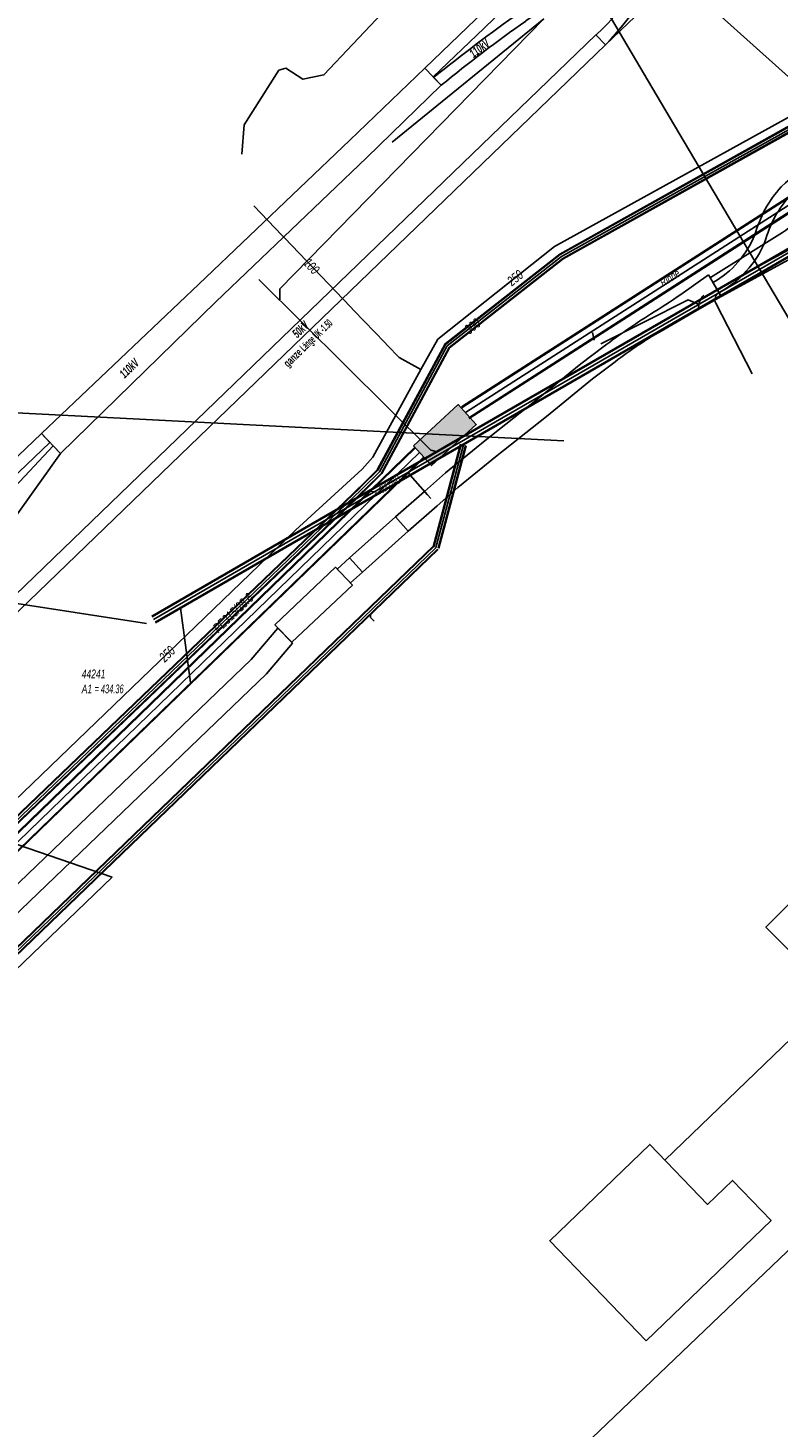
# Model space of a CAD drawing. Header units: metres. Extents: x 2695563 to 2696938, y 1260544 to 1262032.
# Tile 203 of 256: x 2696272 to 2696315, y 1261499 to 1261580. Entities that reach past the tile are written whole.
import ezdxf

# ---------------------------------------------------------------- set-up
doc = ezdxf.new("R2010")
doc.units = ezdxf.units.M
doc.linetypes.add('AUSGEZOGEN', pattern=[0])
for name, color, linetype in [('AW_LK_ Haltung Text', 7, 'AUSGEZOGEN'), ('AW_LK_Haltung', 24, 'AUSGEZOGEN'), ('AW_LK_Normschacht Text', 24, 'AUSGEZOGEN'), ('EW_Hoehenpunkt_Text', 7, 'AUSGEZOGEN'), ('EW_LK_Bauwerk_FL_Linie_Punkt', 1, 'AUSGEZOGEN'), ('EW_LK_Trasseabs', 1, 'AUSGEZOGEN'), ('EW_LK_Trasseabs_Text', 1, 'AUSGEZOGEN'), ('EW_LK_Trasserand', 1, 'AUSGEZOGEN'), ('FM_LK_SW_BAUWERK', 94, 'AUSGEZOGEN'), ('FM_LK_SW_TRASSEKANTE', 94, 'AUSGEZOGEN'), ('GA_LK_Leitung', 32, 'AUSGEZOGEN'), ('GA_LK_Leitung_Text', 32, 'AUSGEZOGEN'), ('TV_LK_LEITUNG', 92, 'AUSGEZOGEN'), ('WA_LK_Leitung', 171, 'AUSGEZOGEN'), ('WA_LK_Leitung_Text', 171, 'AUSGEZOGEN')]:
    doc.layers.add(name, color=color, linetype=linetype)
doc.styles.add('ARIAL', font='arial.ttf')
doc.styles.add('ARIALNARROW', font='ARIALN.TTF')
pattern_1 = [(0, (2703955, 1269100), (4050, 4050), [4050, -4050]), (90, (2703955, 1269100), (-4050, 4050), [4050, -4050])]
pattern_2 = [(0, (2708005, 1273150), (6075, 6075), [6075, -6075]), (90, (2708005, 1273150), (-6075, 6075), [6075, -6075])]

# ---------------------------------------------------------------- blocks, each defined once
blk = doc.blocks.new('COMPLEXOBJECT_1625')
at = {"layer": 'EW_LK_Trasserand', "color": 1, "linetype": 'AUSGEZOGEN', "transparency": 33554687}
for p, q in [((6309, 11589.868), (6307.855, 11586.129)), ((6308.387, 11585.886), (6309.539, 11589.65)), ((6303.715, 11579.674), (6304.27, 11579.098))]:
    blk.add_line(p, q, dxfattribs=at)
blk.add_lwpolyline([(6311.024, 11592.571), (6310.652, 11592.91), (6310.381, 11592.656)], dxfattribs=at)
for centre, radius, start, end in [((6319.744, 11586.282), 11.327, 145.75511, 161.54304), ((6320.081, 11586.128), 11.115, 144.57523, 161.52833), ((6293.652, 11590.683), 14.916, 312.42936, 342.2214), ((6290.842, 11591.885), 18.542, 316.40138, 341.12403)]:
    blk.add_arc(centre, radius, start, end, dxfattribs=at)
blk = doc.blocks.new('COMPLEXOBJECT_1626')
at = {"layer": 'EW_LK_Trasserand', "color": 1, "linetype": 'AUSGEZOGEN', "transparency": 33554687}
blk.add_lwpolyline([(6304.27, 11579.098), (6308.103, 11582.783), (6307.55, 11583.36), (6307.051, 11582.881)], dxfattribs=at)
blk.add_arc((6290.79, 11591.922), 18.606, 316.43049, 330.928, dxfattribs=at)
blk = doc.blocks.new('COMPLEXOBJECT_1661')
at = {"layer": 'EW_LK_Trasserand', "color": 1, "linetype": 'AUSGEZOGEN', "transparency": 33554687}
blk.add_line((6294.36, 11577.223), (6294.801, 11576.77), dxfattribs=at)
blk.add_lwpolyline([(6304.723, 11583.844), (6307.823, 11586.032), (6308.112, 11586.97), (6304.383, 11584.338)], dxfattribs=at)
for centre, radius, start, end in [((6361.17, 11493.745), 106.92, 122.08092, 125.34101), ((6361.357, 11493.523), 106.608, 122.08904, 125.35389), ((6362.386, 11492.092), 108.972, 125.35967, 128.62724), ((6345.527, 11515.093), 79.857, 125.04574, 129.43586)]:
    blk.add_arc(centre, radius, start, end, dxfattribs=at)
blk = doc.blocks.new('COMPLEXOBJECT_1704')
at = {"layer": 'EW_LK_Trasserand', "color": 1, "linetype": 'AUSGEZOGEN', "transparency": 33554687}
for p, q in [((6323.753, 11575.293), (6323.326, 11576.012)), ((6320.786, 11575.343), (6318.752, 11574.174)), ((6319.136, 11573.588), (6321.012, 11574.665)), ((6310.45, 11565.414), (6310.805, 11564.831))]:
    blk.add_line(p, q, dxfattribs=at)
for centre, radius, start, end in [((6323.573, 11569.919), 6.098, 92.31869, 117.19286), ((6323.621, 11569.575), 5.72, 88.67444, 117.13458), ((6332.601, 11550.982), 27.012, 120.84434, 132.41133), ((6332.572, 11551.115), 26.183, 120.874, 132.3812), ((6319.345, 11566.418), 6.704, 137.74142, 164.97102), ((6319.801, 11566.037), 6.582, 137.82912, 164.91733), ((6307.641, 11570.332), 5.664, 299.73489, 337.40396), ((6307.942, 11570.075), 5.975, 298.62952, 337.09529)]:
    blk.add_arc(centre, radius, start, end, dxfattribs=at)
blk = doc.blocks.new('COMPLEXOBJECT_1705')
at = {"layer": 'EW_LK_Trasserand', "color": 1, "linetype": 'AUSGEZOGEN', "transparency": 33554687}
blk.add_line((6310.203, 11565.854), (6308.609, 11564.732), dxfattribs=at)
for points in [[(6309.308, 11563.687), (6310.929, 11564.608), (6310.203, 11565.854)], [(6304.182, 11561.748), (6302.841, 11560.735), (6300.174, 11558.567), (6297.338, 11556.321), (6295.044, 11554.455), (6293.834, 11553.388), (6292.164, 11551.92), (6292.899, 11551.101), (6294.561, 11552.562), (6295.755, 11553.615), (6298.027, 11555.463), (6300.863, 11557.709), (6303.52, 11559.869), (6304.82, 11560.852)]]:
    blk.add_lwpolyline(points, dxfattribs=at)
for centre, radius, start, end in [((6285.139, 11598.833), 41.397, 301.63151, 304.53751), ((6329.046, 11528.512), 41.507, 122.32649, 126.79986), ((6258.166, 11650.154), 100.459, 299.38757, 300.60259), ((6319.77, 11541.387), 24.544, 120.0945, 127.52543)]:
    blk.add_arc(centre, radius, start, end, dxfattribs=at)
blk = doc.blocks.new('COMPLEXOBJECT_1731')
at = {"layer": 'EW_LK_Trasserand', "color": 1, "linetype": 'AUSGEZOGEN', "transparency": 33554687}
blk.add_line((6310.805, 11564.831), (6310.929, 11564.608), dxfattribs=at)
blk.add_lwpolyline([(6310.929, 11564.608), (6317.38, 11568.114), (6317.141, 11568.554), (6312.167, 11565.85)], dxfattribs=at)
blk.add_arc((6307.917, 11570.111), 6.018, 298.67818, 314.92688, dxfattribs=at)
blk = doc.blocks.new('COMPLEXOBJECT_1940')
at = {"layer": 'EW_LK_Trasseabs', "color": 1, "linetype": 'AUSGEZOGEN', "transparency": 33554687}
blk.add_line((6312.715, 11560.166), (6310.611, 11564.226), dxfattribs=at)
blk.add_arc((6311.024, 11564.424), 0.458, 117.97445, 205.6131, dxfattribs=at)
blk = doc.blocks.new('COMPLEXOBJECT_1946')
at = {"layer": 'EW_LK_Trasseabs', "color": 1, "linetype": 'AUSGEZOGEN', "transparency": 33554687}
for p, q in [((6319.808, 11573.044), (6324.676, 11575.501)), ((6315.771, 11569.394), (6319.037, 11572.553)), ((6310.306, 11565.696), (6314.448, 11568.301))]:
    blk.add_line(p, q, dxfattribs=at)
for centre, radius, start, end in [((6325.296, 11574.393), 1.27, 75.79934, 119.2369), ((6320.703, 11570.787), 2.428, 111.63878, 133.34207), ((6311.692, 11572.984), 5.433, 300.47563, 318.64818)]:
    blk.add_arc(centre, radius, start, end, dxfattribs=at)
blk = doc.blocks.new('COMPLEXOBJECT_2553')
at = {"layer": 'EW_LK_Trasseabs', "color": 1, "linetype": 'AUSGEZOGEN', "transparency": 33554687}
for p, q in [((6316.204, 11581.335), (6300.416, 11591.502)), ((6325.567, 11569.083), (6320.706, 11576.782))]:
    blk.add_line(p, q, dxfattribs=at)
blk.add_arc((6305.848, 11566.593), 18.016, 34.44133, 54.91327, dxfattribs=at)

msp = doc.modelspace()

# ---------------------------------------------------------------- hatches: boundary and pattern name
at = {"layer": 'EW_LK_Bauwerk_FL_Linie_Punkt', "lineweight": 18, "transparency": 33554687}
h = msp.add_hatch(dxfattribs=at)
h.set_pattern_fill('MUSTER', color=1, scale=4050, style=0, pattern_type=2)
h.set_pattern_definition(pattern_1)
h.paths.add_polyline_path([(2696287.159, 1261544.508), (2696290.66, 1261547.802), (2696289.689, 1261548.834), (2696286.191, 1261545.519)], flags=0)
h = msp.add_hatch(dxfattribs=at)
h.set_pattern_fill('MUSTER', color=1, scale=4050, style=0, pattern_type=2)
h.set_pattern_definition(pattern_1)
h.paths.add_polyline_path([(2696307.565, 1261504.291), (2696314.769, 1261511.226), (2696312.55, 1261513.532), (2696311.109, 1261512.145), (2696307.78, 1261515.603), (2696302.017, 1261510.054)], flags=0)
at = {"layer": 'EW_LK_Trasserand', "lineweight": 18, "transparency": 33554687}
h = msp.add_hatch(dxfattribs=at)
h.set_pattern_fill('MUSTER', color=1, scale=6075, style=0, pattern_type=2)
h.set_pattern_definition(pattern_2)
h.paths.add_polyline_path([(2696311.104, 1261593.193), (2696307.189, 1261589.509), (2696297.761, 1261580.378), (2696294.819, 1261577.564), (2696295.303, 1261577.058), (2696298.247, 1261579.873), (2696307.672, 1261589.003), (2696311.584, 1261592.683)], flags=0)
h = msp.add_hatch(dxfattribs=at)
h.set_pattern_fill('MUSTER', color=1, scale=6075, style=0, pattern_type=2)
h.set_pattern_definition(pattern_2)
h.paths.add_polyline_path([(2696305.24, 1261578.908), (2696305.417, 1261579.096), (2696305.591, 1261579.287), (2696305.762, 1261579.48), (2696305.931, 1261579.675), (2696306.097, 1261579.873), (2696306.26, 1261580.073), (2696306.42, 1261580.275), (2696306.578, 1261580.479), (2696306.732, 1261580.686), (2696306.884, 1261580.895), (2696307.033, 1261581.106), (2696307.179, 1261581.318), (2696307.322, 1261581.533), (2696307.462, 1261581.75), (2696307.599, 1261581.969), (2696307.733, 1261582.19), (2696307.863, 1261582.412), (2696307.991, 1261582.636), (2696308.116, 1261582.863), (2696308.237, 1261583.09), (2696308.355, 1261583.32), (2696308.47, 1261583.551), (2696308.582, 1261583.783), (2696308.69, 1261584.018), (2696308.795, 1261584.253), (2696308.897, 1261584.49), (2696308.996, 1261584.729), (2696309.091, 1261584.969), (2696309.183, 1261585.21), (2696309.272, 1261585.452), (2696309.357, 1261585.696), (2696310.509, 1261589.46), (2696310.543, 1261589.56), (2696310.578, 1261589.661), (2696310.614, 1261589.76), (2696310.651, 1261589.86), (2696310.689, 1261589.959), (2696310.728, 1261590.058), (2696310.768, 1261590.156), (2696310.808, 1261590.254), (2696310.85, 1261590.352), (2696310.893, 1261590.449), (2696310.936, 1261590.545), (2696310.981, 1261590.642), (2696311.026, 1261590.738), (2696311.072, 1261590.833), (2696311.119, 1261590.928), (2696311.167, 1261591.023), (2696311.216, 1261591.117), (2696311.266, 1261591.21), (2696311.317, 1261591.304), (2696311.369, 1261591.396), (2696311.421, 1261591.488), (2696311.475, 1261591.58), (2696311.529, 1261591.671), (2696311.584, 1261591.762), (2696311.64, 1261591.852), (2696311.697, 1261591.942), (2696311.755, 1261592.031), (2696311.813, 1261592.119), (2696311.873, 1261592.207), (2696311.933, 1261592.294), (2696311.994, 1261592.381), (2696311.622, 1261592.72), (2696311.351, 1261592.466), (2696311.295, 1261592.383), (2696311.239, 1261592.299), (2696311.184, 1261592.214), (2696311.13, 1261592.129), (2696311.077, 1261592.044), (2696311.025, 1261591.958), (2696310.973, 1261591.871), (2696310.922, 1261591.785), (2696310.872, 1261591.697), (2696310.822, 1261591.61), (2696310.773, 1261591.522), (2696310.726, 1261591.433), (2696310.679, 1261591.344), (2696310.632, 1261591.255), (2696310.587, 1261591.165), (2696310.542, 1261591.074), (2696310.498, 1261590.984), (2696310.455, 1261590.893), (2696310.413, 1261590.801), (2696310.371, 1261590.71), (2696310.331, 1261590.618), (2696310.291, 1261590.525), (2696310.252, 1261590.432), (2696310.214, 1261590.339), (2696310.176, 1261590.246), (2696310.14, 1261590.152), (2696310.104, 1261590.058), (2696310.069, 1261589.963), (2696310.035, 1261589.868), (2696310.002, 1261589.773), (2696309.97, 1261589.678), (2696308.825, 1261585.939), (2696308.747, 1261585.701), (2696308.664, 1261585.465), (2696308.578, 1261585.23), (2696308.488, 1261584.997), (2696308.394, 1261584.765), (2696308.296, 1261584.535), (2696308.194, 1261584.307), (2696308.088, 1261584.08), (2696307.979, 1261583.855), (2696307.865, 1261583.632), (2696307.748, 1261583.411), (2696307.628, 1261583.191), (2696307.503, 1261582.974), (2696307.376, 1261582.759), (2696307.244, 1261582.546), (2696307.109, 1261582.336), (2696306.97, 1261582.128), (2696306.828, 1261581.922), (2696306.683, 1261581.718), (2696306.534, 1261581.517), (2696306.382, 1261581.319), (2696306.226, 1261581.123), (2696306.067, 1261580.929), (2696305.905, 1261580.739), (2696305.74, 1261580.551), (2696305.572, 1261580.366), (2696305.4, 1261580.183), (2696305.226, 1261580.004), (2696305.049, 1261579.828), (2696304.868, 1261579.654), (2696304.685, 1261579.484)], flags=0)
h = msp.add_hatch(dxfattribs=at)
h.set_pattern_fill('MUSTER', color=1, scale=6075, style=0, pattern_type=2)
h.set_pattern_definition(pattern_2)
h.paths.add_polyline_path([(2696295.771, 1261576.58), (2696295.924, 1261576.705), (2696296.077, 1261576.83), (2696296.23, 1261576.954), (2696296.383, 1261577.078), (2696296.537, 1261577.202), (2696296.691, 1261577.325), (2696296.846, 1261577.448), (2696297, 1261577.571), (2696297.155, 1261577.693), (2696297.311, 1261577.815), (2696297.466, 1261577.936), (2696297.622, 1261578.057), (2696297.779, 1261578.178), (2696297.935, 1261578.298), (2696298.092, 1261578.418), (2696298.249, 1261578.537), (2696298.407, 1261578.656), (2696298.564, 1261578.775), (2696298.722, 1261578.893), (2696298.881, 1261579.011), (2696299.039, 1261579.129), (2696299.198, 1261579.246), (2696299.357, 1261579.363), (2696299.517, 1261579.479), (2696299.677, 1261579.595), (2696299.837, 1261579.71), (2696299.997, 1261579.825), (2696300.157, 1261579.94), (2696300.318, 1261580.055), (2696300.48, 1261580.168), (2696300.641, 1261580.282), (2696300.801, 1261580.395), (2696300.961, 1261580.508), (2696301.121, 1261580.621), (2696301.282, 1261580.733), (2696301.443, 1261580.845), (2696301.604, 1261580.957), (2696301.765, 1261581.068), (2696301.926, 1261581.18), (2696302.088, 1261581.291), (2696302.25, 1261581.401), (2696302.412, 1261581.511), (2696302.574, 1261581.621), (2696302.736, 1261581.731), (2696302.899, 1261581.84), (2696303.062, 1261581.95), (2696303.225, 1261582.058), (2696303.388, 1261582.167), (2696303.551, 1261582.275), (2696303.715, 1261582.383), (2696303.878, 1261582.49), (2696304.042, 1261582.598), (2696304.207, 1261582.705), (2696304.371, 1261582.811), (2696304.536, 1261582.918), (2696304.7, 1261583.024), (2696304.865, 1261583.13), (2696305.03, 1261583.235), (2696305.196, 1261583.34), (2696305.361, 1261583.445), (2696305.527, 1261583.55), (2696305.693, 1261583.654), (2696308.793, 1261585.842), (2696309.082, 1261586.78), (2696305.353, 1261584.148), (2696305.187, 1261584.044), (2696305.021, 1261583.939), (2696304.855, 1261583.834), (2696304.689, 1261583.729), (2696304.524, 1261583.623), (2696304.359, 1261583.517), (2696304.194, 1261583.411), (2696304.029, 1261583.304), (2696303.864, 1261583.198), (2696303.7, 1261583.09), (2696303.536, 1261582.983), (2696303.372, 1261582.875), (2696303.208, 1261582.767), (2696303.044, 1261582.659), (2696302.881, 1261582.55), (2696302.717, 1261582.441), (2696302.554, 1261582.332), (2696302.391, 1261582.223), (2696302.229, 1261582.113), (2696302.066, 1261582.003), (2696301.904, 1261581.892), (2696301.742, 1261581.782), (2696301.58, 1261581.671), (2696301.419, 1261581.559), (2696301.257, 1261581.448), (2696301.096, 1261581.336), (2696300.935, 1261581.224), (2696300.774, 1261581.111), (2696300.614, 1261580.998), (2696300.453, 1261580.885), (2696300.293, 1261580.772), (2696300.13, 1261580.656), (2696299.966, 1261580.539), (2696299.803, 1261580.423), (2696299.641, 1261580.306), (2696299.478, 1261580.188), (2696299.316, 1261580.071), (2696299.154, 1261579.953), (2696298.992, 1261579.834), (2696298.83, 1261579.716), (2696298.669, 1261579.597), (2696298.508, 1261579.478), (2696298.347, 1261579.358), (2696298.186, 1261579.239), (2696298.025, 1261579.118), (2696297.865, 1261578.998), (2696297.705, 1261578.878), (2696297.545, 1261578.757), (2696297.385, 1261578.635), (2696297.226, 1261578.514), (2696297.067, 1261578.392), (2696296.908, 1261578.27), (2696296.749, 1261578.148), (2696296.59, 1261578.025), (2696296.432, 1261577.902), (2696296.274, 1261577.779), (2696296.116, 1261577.655), (2696295.958, 1261577.531), (2696295.801, 1261577.407), (2696295.644, 1261577.283), (2696295.487, 1261577.158), (2696295.33, 1261577.033)], flags=0)
h = msp.add_hatch(dxfattribs=at)
h.set_pattern_fill('MUSTER', color=1, scale=6075, style=0, pattern_type=2)
h.set_pattern_definition(pattern_2)
h.paths.add_polyline_path([(2696305.24, 1261578.908), (2696309.073, 1261582.593), (2696308.52, 1261583.17), (2696308.021, 1261582.691), (2696307.947, 1261582.559), (2696307.871, 1261582.427), (2696307.795, 1261582.296), (2696307.717, 1261582.165), (2696307.639, 1261582.035), (2696307.559, 1261581.906), (2696307.478, 1261581.777), (2696307.396, 1261581.649), (2696307.314, 1261581.522), (2696307.23, 1261581.395), (2696307.145, 1261581.269), (2696307.059, 1261581.144), (2696306.972, 1261581.02), (2696306.884, 1261580.896), (2696306.795, 1261580.773), (2696306.705, 1261580.65), (2696306.614, 1261580.529), (2696306.522, 1261580.408), (2696306.429, 1261580.288), (2696306.336, 1261580.168), (2696306.241, 1261580.05), (2696306.145, 1261579.932), (2696306.048, 1261579.815), (2696305.95, 1261579.699), (2696305.852, 1261579.583), (2696305.752, 1261579.469), (2696305.651, 1261579.355), (2696305.55, 1261579.242), (2696305.448, 1261579.13), (2696305.344, 1261579.018)], flags=0)
h = msp.add_hatch(dxfattribs=at)
h.set_pattern_fill('MUSTER', color=1, scale=6075, style=0, pattern_type=2)
h.set_pattern_definition(pattern_2)
h.paths.add_polyline_path([(2696262.779, 1261537.976), (2696305.24, 1261578.908), (2696304.685, 1261579.484), (2696263.022, 1261539.321)], flags=0)
h = msp.add_hatch(dxfattribs=at)
h.set_pattern_fill('MUSTER', color=1, scale=6075, style=0, pattern_type=2)
h.set_pattern_definition(pattern_2)
h.paths.add_polyline_path([(2696294.819, 1261577.564), (2696290.505, 1261573.417), (2696281.822, 1261565.126), (2696272.755, 1261556.523), (2696273.845, 1261555.383), (2696282.791, 1261564.116), (2696291.476, 1261572.408), (2696295.771, 1261576.58)], flags=0)
h = msp.add_hatch(dxfattribs=at)
h.set_pattern_fill('MUSTER', color=1, scale=6075, style=0, pattern_type=2)
h.set_pattern_definition(pattern_2)
h.paths.add_polyline_path([(2696324.296, 1261575.822), (2696324.211, 1261575.818), (2696324.125, 1261575.813), (2696324.04, 1261575.806), (2696323.955, 1261575.799), (2696323.87, 1261575.79), (2696323.785, 1261575.78), (2696323.701, 1261575.769), (2696323.616, 1261575.756), (2696323.532, 1261575.743), (2696323.448, 1261575.728), (2696323.364, 1261575.712), (2696323.28, 1261575.695), (2696323.197, 1261575.677), (2696323.114, 1261575.657), (2696323.031, 1261575.637), (2696322.948, 1261575.615), (2696322.866, 1261575.592), (2696322.784, 1261575.568), (2696322.702, 1261575.543), (2696322.621, 1261575.516), (2696322.54, 1261575.489), (2696322.46, 1261575.46), (2696322.38, 1261575.431), (2696322.3, 1261575.4), (2696322.221, 1261575.368), (2696322.142, 1261575.335), (2696322.064, 1261575.301), (2696321.986, 1261575.265), (2696321.909, 1261575.229), (2696321.832, 1261575.191), (2696321.756, 1261575.153), (2696319.722, 1261573.984), (2696319.571, 1261573.893), (2696319.421, 1261573.802), (2696319.272, 1261573.709), (2696319.123, 1261573.615), (2696318.974, 1261573.521), (2696318.827, 1261573.425), (2696318.68, 1261573.329), (2696318.533, 1261573.231), (2696318.387, 1261573.133), (2696318.242, 1261573.034), (2696318.098, 1261572.933), (2696317.954, 1261572.832), (2696317.811, 1261572.73), (2696317.668, 1261572.627), (2696317.526, 1261572.523), (2696317.385, 1261572.418), (2696317.244, 1261572.312), (2696317.105, 1261572.205), (2696316.966, 1261572.097), (2696316.827, 1261571.989), (2696316.69, 1261571.879), (2696316.553, 1261571.769), (2696316.416, 1261571.658), (2696316.281, 1261571.546), (2696316.146, 1261571.432), (2696316.012, 1261571.319), (2696315.879, 1261571.204), (2696315.746, 1261571.088), (2696315.614, 1261570.972), (2696315.483, 1261570.854), (2696315.353, 1261570.736), (2696315.284, 1261570.659), (2696315.217, 1261570.582), (2696315.151, 1261570.503), (2696315.086, 1261570.423), (2696315.022, 1261570.343), (2696314.96, 1261570.261), (2696314.899, 1261570.179), (2696314.839, 1261570.095), (2696314.78, 1261570.011), (2696314.723, 1261569.925), (2696314.667, 1261569.839), (2696314.612, 1261569.752), (2696314.559, 1261569.664), (2696314.507, 1261569.576), (2696314.456, 1261569.486), (2696314.407, 1261569.396), (2696314.359, 1261569.305), (2696314.312, 1261569.213), (2696314.267, 1261569.121), (2696314.224, 1261569.028), (2696314.181, 1261568.934), (2696314.141, 1261568.84), (2696314.101, 1261568.745), (2696314.063, 1261568.65), (2696314.027, 1261568.553), (2696313.992, 1261568.457), (2696313.959, 1261568.36), (2696313.927, 1261568.262), (2696313.896, 1261568.164), (2696313.867, 1261568.065), (2696313.84, 1261567.966), (2696313.793, 1261567.856), (2696313.743, 1261567.746), (2696313.691, 1261567.638), (2696313.637, 1261567.531), (2696313.58, 1261567.425), (2696313.522, 1261567.32), (2696313.461, 1261567.216), (2696313.397, 1261567.114), (2696313.332, 1261567.013), (2696313.265, 1261566.914), (2696313.195, 1261566.816), (2696313.124, 1261566.72), (2696313.05, 1261566.625), (2696312.974, 1261566.531), (2696312.897, 1261566.44), (2696312.817, 1261566.349), (2696312.736, 1261566.261), (2696312.653, 1261566.175), (2696312.568, 1261566.09), (2696312.481, 1261566.007), (2696312.392, 1261565.926), (2696312.302, 1261565.846), (2696312.21, 1261565.769), (2696312.117, 1261565.694), (2696312.021, 1261565.62), (2696311.925, 1261565.549), (2696311.827, 1261565.48), (2696311.727, 1261565.413), (2696311.626, 1261565.348), (2696311.524, 1261565.285), (2696311.42, 1261565.224), (2696311.775, 1261564.641), (2696311.888, 1261564.704), (2696311.999, 1261564.77), (2696312.109, 1261564.838), (2696312.218, 1261564.908), (2696312.325, 1261564.981), (2696312.43, 1261565.056), (2696312.534, 1261565.133), (2696312.636, 1261565.213), (2696312.737, 1261565.295), (2696312.835, 1261565.379), (2696312.932, 1261565.465), (2696313.027, 1261565.553), (2696313.119, 1261565.643), (2696313.21, 1261565.735), (2696313.299, 1261565.829), (2696313.386, 1261565.925), (2696313.471, 1261566.023), (2696313.553, 1261566.122), (2696313.634, 1261566.224), (2696313.712, 1261566.327), (2696313.788, 1261566.432), (2696313.861, 1261566.538), (2696313.933, 1261566.646), (2696314.002, 1261566.755), (2696314.068, 1261566.866), (2696314.132, 1261566.979), (2696314.194, 1261567.093), (2696314.253, 1261567.208), (2696314.31, 1261567.324), (2696314.364, 1261567.441), (2696314.416, 1261567.56), (2696314.443, 1261567.657), (2696314.471, 1261567.753), (2696314.501, 1261567.849), (2696314.532, 1261567.944), (2696314.565, 1261568.039), (2696314.599, 1261568.134), (2696314.635, 1261568.227), (2696314.672, 1261568.321), (2696314.71, 1261568.413), (2696314.75, 1261568.506), (2696314.791, 1261568.597), (2696314.834, 1261568.688), (2696314.878, 1261568.778), (2696314.923, 1261568.868), (2696314.97, 1261568.957), (2696315.018, 1261569.045), (2696315.067, 1261569.132), (2696315.118, 1261569.219), (2696315.17, 1261569.304), (2696315.224, 1261569.389), (2696315.278, 1261569.474), (2696315.334, 1261569.557), (2696315.391, 1261569.639), (2696315.45, 1261569.721), (2696315.51, 1261569.802), (2696315.571, 1261569.882), (2696315.633, 1261569.96), (2696315.696, 1261570.038), (2696315.761, 1261570.115), (2696315.826, 1261570.191), (2696315.893, 1261570.266), (2696316.019, 1261570.38), (2696316.145, 1261570.493), (2696316.272, 1261570.605), (2696316.4, 1261570.717), (2696316.529, 1261570.827), (2696316.658, 1261570.937), (2696316.788, 1261571.046), (2696316.919, 1261571.154), (2696317.05, 1261571.262), (2696317.182, 1261571.368), (2696317.315, 1261571.474), (2696317.448, 1261571.578), (2696317.583, 1261571.682), (2696317.717, 1261571.785), (2696317.853, 1261571.887), (2696317.989, 1261571.988), (2696318.126, 1261572.089), (2696318.263, 1261572.188), (2696318.401, 1261572.287), (2696318.54, 1261572.384), (2696318.679, 1261572.481), (2696318.819, 1261572.577), (2696318.96, 1261572.672), (2696319.101, 1261572.766), (2696319.243, 1261572.859), (2696319.385, 1261572.951), (2696319.528, 1261573.042), (2696319.672, 1261573.133), (2696319.816, 1261573.222), (2696319.961, 1261573.31), (2696320.106, 1261573.398), (2696321.982, 1261574.475), (2696322.064, 1261574.516), (2696322.146, 1261574.556), (2696322.23, 1261574.594), (2696322.313, 1261574.632), (2696322.398, 1261574.667), (2696322.483, 1261574.702), (2696322.568, 1261574.735), (2696322.654, 1261574.767), (2696322.741, 1261574.797), (2696322.828, 1261574.826), (2696322.915, 1261574.854), (2696323.003, 1261574.88), (2696323.091, 1261574.904), (2696323.18, 1261574.928), (2696323.269, 1261574.95), (2696323.358, 1261574.97), (2696323.448, 1261574.989), (2696323.538, 1261575.007), (2696323.628, 1261575.023), (2696323.718, 1261575.038), (2696323.809, 1261575.051), (2696323.9, 1261575.063), (2696323.991, 1261575.073), (2696324.082, 1261575.082), (2696324.173, 1261575.089), (2696324.265, 1261575.095), (2696324.356, 1261575.1), (2696324.448, 1261575.103), (2696324.54, 1261575.104), (2696324.631, 1261575.104), (2696324.723, 1261575.103)], flags=0)
h = msp.add_hatch(dxfattribs=at)
h.set_pattern_fill('MUSTER', color=1, scale=6075, style=0, pattern_type=2)
h.set_pattern_definition(pattern_2)
h.paths.add_polyline_path([(2696311.899, 1261564.418), (2696318.35, 1261567.924), (2696318.111, 1261568.364), (2696313.137, 1261565.66), (2696313.098, 1261565.621), (2696313.058, 1261565.583), (2696313.018, 1261565.545), (2696312.978, 1261565.507), (2696312.938, 1261565.47), (2696312.897, 1261565.433), (2696312.856, 1261565.397), (2696312.814, 1261565.361), (2696312.772, 1261565.325), (2696312.73, 1261565.29), (2696312.687, 1261565.255), (2696312.645, 1261565.22), (2696312.601, 1261565.186), (2696312.558, 1261565.152), (2696312.514, 1261565.119), (2696312.47, 1261565.086), (2696312.426, 1261565.053), (2696312.381, 1261565.021), (2696312.336, 1261564.989), (2696312.291, 1261564.958), (2696312.245, 1261564.927), (2696312.199, 1261564.896), (2696312.153, 1261564.866), (2696312.107, 1261564.837), (2696312.06, 1261564.807), (2696312.013, 1261564.779), (2696311.966, 1261564.75), (2696311.919, 1261564.722), (2696311.871, 1261564.695), (2696311.823, 1261564.668), (2696311.775, 1261564.641)], flags=0)
h = msp.add_hatch(dxfattribs=at)
h.set_pattern_fill('MUSTER', color=1, scale=6075, style=0, pattern_type=2)
h.set_pattern_definition(pattern_2)
h.paths.add_polyline_path([(2696311.173, 1261565.664), (2696309.579, 1261564.542), (2696309.523, 1261564.504), (2696309.467, 1261564.465), (2696309.411, 1261564.427), (2696309.355, 1261564.389), (2696309.299, 1261564.351), (2696309.243, 1261564.313), (2696309.187, 1261564.275), (2696309.131, 1261564.238), (2696309.074, 1261564.2), (2696309.018, 1261564.163), (2696308.962, 1261564.125), (2696308.905, 1261564.088), (2696308.848, 1261564.051), (2696308.792, 1261564.013), (2696308.735, 1261563.976), (2696308.678, 1261563.939), (2696308.622, 1261563.902), (2696308.565, 1261563.866), (2696308.508, 1261563.829), (2696308.451, 1261563.792), (2696308.394, 1261563.756), (2696308.337, 1261563.719), (2696308.279, 1261563.683), (2696308.222, 1261563.647), (2696308.165, 1261563.611), (2696308.108, 1261563.575), (2696308.05, 1261563.539), (2696307.993, 1261563.503), (2696307.935, 1261563.467), (2696307.878, 1261563.432), (2696307.82, 1261563.396), (2696307.732, 1261563.34), (2696307.644, 1261563.284), (2696307.556, 1261563.227), (2696307.468, 1261563.171), (2696307.38, 1261563.114), (2696307.293, 1261563.057), (2696307.205, 1261562.999), (2696307.118, 1261562.942), (2696307.031, 1261562.884), (2696306.944, 1261562.826), (2696306.857, 1261562.768), (2696306.77, 1261562.709), (2696306.684, 1261562.651), (2696306.597, 1261562.592), (2696306.511, 1261562.533), (2696306.425, 1261562.473), (2696306.339, 1261562.414), (2696306.253, 1261562.354), (2696306.168, 1261562.294), (2696306.082, 1261562.234), (2696305.997, 1261562.174), (2696305.912, 1261562.113), (2696305.827, 1261562.052), (2696305.742, 1261561.991), (2696305.657, 1261561.93), (2696305.572, 1261561.868), (2696305.488, 1261561.807), (2696305.404, 1261561.745), (2696305.32, 1261561.683), (2696305.236, 1261561.621), (2696305.152, 1261561.558), (2696303.811, 1261560.545), (2696301.144, 1261558.377), (2696298.308, 1261556.131), (2696296.014, 1261554.265), (2696294.804, 1261553.198), (2696293.134, 1261551.73), (2696293.869, 1261550.911), (2696295.531, 1261552.372), (2696296.725, 1261553.425), (2696298.997, 1261555.273), (2696301.833, 1261557.519), (2696304.49, 1261559.679), (2696305.79, 1261560.662), (2696305.872, 1261560.724), (2696305.953, 1261560.786), (2696306.035, 1261560.848), (2696306.118, 1261560.909), (2696306.2, 1261560.97), (2696306.283, 1261561.031), (2696306.366, 1261561.091), (2696306.45, 1261561.151), (2696306.533, 1261561.211), (2696306.617, 1261561.27), (2696306.701, 1261561.329), (2696306.786, 1261561.388), (2696306.87, 1261561.446), (2696306.955, 1261561.504), (2696307.04, 1261561.561), (2696307.125, 1261561.618), (2696307.211, 1261561.675), (2696307.297, 1261561.732), (2696307.383, 1261561.788), (2696307.469, 1261561.843), (2696307.556, 1261561.899), (2696307.642, 1261561.954), (2696307.729, 1261562.008), (2696307.816, 1261562.063), (2696307.904, 1261562.116), (2696307.992, 1261562.17), (2696308.079, 1261562.223), (2696308.167, 1261562.276), (2696308.256, 1261562.328), (2696308.344, 1261562.38), (2696308.433, 1261562.432), (2696308.493, 1261562.466), (2696308.553, 1261562.5), (2696308.613, 1261562.533), (2696308.672, 1261562.567), (2696308.732, 1261562.601), (2696308.792, 1261562.635), (2696308.852, 1261562.669), (2696308.911, 1261562.703), (2696308.971, 1261562.737), (2696309.031, 1261562.771), (2696309.09, 1261562.805), (2696309.15, 1261562.84), (2696309.209, 1261562.874), (2696309.269, 1261562.908), (2696309.329, 1261562.942), (2696309.388, 1261562.977), (2696309.448, 1261563.011), (2696309.507, 1261563.046), (2696309.566, 1261563.08), (2696309.626, 1261563.115), (2696309.685, 1261563.149), (2696309.745, 1261563.184), (2696309.804, 1261563.218), (2696309.863, 1261563.253), (2696309.923, 1261563.288), (2696309.982, 1261563.323), (2696310.041, 1261563.357), (2696310.1, 1261563.392), (2696310.16, 1261563.427), (2696310.219, 1261563.462), (2696310.278, 1261563.497), (2696311.899, 1261564.418)], flags=0)
h = msp.add_hatch(dxfattribs=at)
h.set_pattern_fill('MUSTER', color=1, scale=6075, style=0, pattern_type=2)
h.set_pattern_definition(pattern_2)
h.paths.add_polyline_path([(2696262.937, 1261546.191), (2696273.238, 1261556.016), (2696272.755, 1261556.523), (2696262.454, 1261546.698)], flags=0)
h = msp.add_hatch(dxfattribs=at)
h.set_pattern_fill('MUSTER', color=1, scale=6075, style=0, pattern_type=2)
h.set_pattern_definition(pattern_2)
h.paths.add_polyline_path([(2696270.251, 1261550.362), (2696273.845, 1261555.383), (2696273.428, 1261555.818), (2696269.288, 1261551.426)], flags=0)
h = msp.add_hatch(dxfattribs=at)
h.set_pattern_fill('MUSTER', color=1, scale=6075, style=0, pattern_type=2)
h.set_pattern_definition(pattern_2)
h.paths.add_polyline_path([(2696291.231, 1261548.546), (2696293.869, 1261550.911), (2696293.134, 1261551.73), (2696290.496, 1261549.365)], flags=0)
h = msp.add_hatch(dxfattribs=at)
h.set_pattern_fill('MUSTER', color=1, scale=6075, style=0, pattern_type=2)
h.set_pattern_definition(pattern_2)
h.paths.add_polyline_path([(2696290.542, 1261547.928), (2696291.231, 1261548.546), (2696290.496, 1261549.365), (2696289.788, 1261548.729)], flags=0)
h = msp.add_hatch(dxfattribs=at)
h.set_pattern_fill('MUSTER', color=1, scale=6075, style=0, pattern_type=2)
h.set_pattern_definition(pattern_2)
h.paths.add_polyline_path([(2696286.37, 1261545.331), (2696284.829, 1261543.525), (2696256.104, 1261515.936), (2696254.998, 1261514.863), (2696255.831, 1261513.999), (2696256.937, 1261515.073), (2696285.703, 1261542.701), (2696287.205, 1261544.459)], flags=0)
at = {"layer": 'FM_LK_SW_BAUWERK', "transparency": 33554687}
msp.add_hatch(color=7, dxfattribs=at).paths.add_polyline_path([(2696294.168, 1261555.822), (2696295.218, 1261554.682), (2696297.793, 1261557.052), (2696296.743, 1261558.193)])

# ---------------------------------------------------------------- linework, layer by layer
at = {"layer": 'AW_LK_Haltung', "color": 24, "linetype": 'AUSGEZOGEN', "transparency": 33554687}
for p, q in [((2696292.947, 1261573.309), (2696301.672, 1261580.4)), ((2696304.489, 1261562.338), (2696304.576, 1261561.911)), ((2696281.338, 1261542.189), (2696280.75, 1261546.496))]:
    msp.add_line(p, q, dxfattribs=at)
at = {"layer": 'AW_LK_Haltung', "linetype": 'AUSGEZOGEN', "transparency": 33554687}
for p, q in [((2696308.932, 1261563.248), (2696316.446, 1261567.587)), ((2696308.942, 1261563.23), (2696316.456, 1261567.569)), ((2696308.952, 1261563.213), (2696316.466, 1261567.552)), ((2696309.132, 1261562.901), (2696316.646, 1261567.24)), ((2696309.142, 1261562.884), (2696316.656, 1261567.223)), ((2696309.152, 1261562.866), (2696316.666, 1261567.205)), ((2696298.286, 1261557.101), (2696308.932, 1261563.248)), ((2696298.296, 1261557.083), (2696308.942, 1261563.23)), ((2696298.306, 1261557.066), (2696308.952, 1261563.213)), ((2696298.486, 1261556.754), (2696309.132, 1261562.901)), ((2696298.496, 1261556.737), (2696309.142, 1261562.884)), ((2696298.506, 1261556.719), (2696309.152, 1261562.866)), ((2696279.099, 1261546.013), (2696298.286, 1261557.101)), ((2696279.109, 1261545.996), (2696298.296, 1261557.083)), ((2696279.119, 1261545.979), (2696298.306, 1261557.066)), ((2696279.299, 1261545.667), (2696298.486, 1261556.754)), ((2696279.309, 1261545.65), (2696298.496, 1261556.737)), ((2696279.319, 1261545.633), (2696298.506, 1261556.719)), ((2696295.303, 1261550.008), (2696296.884, 1261555.915)), ((2696295.322, 1261550.003), (2696296.903, 1261555.91)), ((2696295.341, 1261549.998), (2696296.922, 1261555.905)), ((2696295.593, 1261549.93), (2696297.174, 1261555.837)), ((2696295.612, 1261549.925), (2696297.193, 1261555.832)), ((2696295.631, 1261549.92), (2696297.212, 1261555.827)), ((2696284.916, 1261540.037), (2696295.353, 1261550.09)), ((2696284.93, 1261540.023), (2696295.367, 1261550.076)), ((2696284.944, 1261540.009), (2696295.381, 1261550.062)), ((2696285.124, 1261539.821), (2696295.561, 1261549.874)), ((2696285.138, 1261539.807), (2696295.575, 1261549.86)), ((2696285.152, 1261539.793), (2696295.589, 1261549.846)), ((2696260.272, 1261516.325), (2696284.916, 1261540.037)), ((2696260.286, 1261516.311), (2696284.93, 1261540.023)), ((2696260.3, 1261516.297), (2696284.944, 1261540.009)), ((2696260.48, 1261516.109), (2696285.124, 1261539.821)), ((2696260.494, 1261516.095), (2696285.138, 1261539.807)), ((2696260.508, 1261516.081), (2696285.152, 1261539.793))]:
    msp.add_line(p, q, dxfattribs=at)
at = {"layer": 'AW_LK_Haltung', "color": 255, "transparency": 33554687}
for p, q in [((2696309.042, 1261563.057), (2696316.556, 1261567.396)), ((2696298.396, 1261556.91), (2696309.042, 1261563.057)), ((2696279.209, 1261545.823), (2696298.396, 1261556.91)), ((2696295.467, 1261549.964), (2696297.048, 1261555.871)), ((2696285.034, 1261539.915), (2696295.471, 1261549.968)), ((2696260.39, 1261516.203), (2696285.034, 1261539.915))]:
    msp.add_line(p, q, dxfattribs=at)
at = {"layer": 'AW_LK_Haltung', "color": 24, "linetype": 'AUSGEZOGEN', "transparency": 33554687}
for points in [[(2696294.333, 1261582.765), (2696294.029, 1261582.494), (2696289.012, 1261577.181), (2696287.81, 1261576.932), (2696286.825, 1261577.56), (2696286.421, 1261577.445), (2696284.426, 1261574.31), (2696284.281, 1261572.617)], [(2696301.672, 1261580.4), (2696286.485, 1261564.852), (2696286.485, 1261564.221)], [(2696285.277, 1261565.395), (2696295.169, 1261555.58), (2696295.546, 1261555.485)], [(2696304.97, 1261561.686), (2696309.992, 1261564.224), (2696310.622, 1261563.964)], [(2696261.83, 1261548.359), (2696262.344, 1261548.129), (2696278.808, 1261545.601)], [(2696291.917, 1261545.721), (2696291.704, 1261545.941), (2696291.704, 1261546.128)]]:
    msp.add_lwpolyline(points, dxfattribs=at)
at = {"layer": 'EW_LK_Bauwerk_FL_Linie_Punkt', "color": 1, "linetype": 'AUSGEZOGEN', "transparency": 33554687}
for p, q in [((2696308.905, 1261574.784), (2696293.789, 1261600.354)), ((2696288.849, 1261556.826), (2696266.835, 1261557.957))]:
    msp.add_line(p, q, dxfattribs=at)
for points in [[(2696287.159, 1261544.508), (2696290.66, 1261547.802), (2696289.689, 1261548.834), (2696286.191, 1261545.519), (2696287.159, 1261544.508)], [(2696307.565, 1261504.291), (2696314.769, 1261511.226), (2696312.55, 1261513.532), (2696311.109, 1261512.145), (2696307.78, 1261515.603), (2696302.017, 1261510.054), (2696307.565, 1261504.291)]]:
    msp.add_lwpolyline(points, close=True, dxfattribs=at)
at = {"layer": 'EW_LK_Trasseabs', "color": 1, "linetype": 'AUSGEZOGEN', "transparency": 33554687}
for p, q in [((2696318.337, 1261558.83), (2696308.905, 1261574.784)), ((2696302.833, 1261556.108), (2696288.849, 1261556.826)), ((2696294.973, 1261553.007), (2696293.853, 1261554.287)), ((2696295.167, 1261552.785), (2696294.973, 1261553.007)), ((2696276.826, 1261530.988), (2696265.029, 1261535.041)), ((2696259.092, 1261513.947), (2696276.826, 1261530.988)), ((2696308.649, 1261514.7), (2696317.753, 1261523.468)), ((2696289.018, 1261483.95), (2696324.615, 1261517.973))]:
    msp.add_line(p, q, dxfattribs=at)
msp.add_lwpolyline([(2696318.449, 1261524.138), (2696314.469, 1261528.111), (2696322.568, 1261536.223), (2696324.492, 1261539.805), (2696330.81, 1261546.238)], dxfattribs=at)
msp.add_arc((2696311.593, 1261563.781), 0.999, 134.45553, 185.43029, dxfattribs=at)
at = {"layer": 'EW_LK_Trasserand', "color": 1, "linetype": 'AUSGEZOGEN', "transparency": 33554687}
for points in [[(2696311.104, 1261593.193), (2696307.189, 1261589.509), (2696297.761, 1261580.378), (2696294.819, 1261577.564), (2696295.303, 1261577.058), (2696298.247, 1261579.873), (2696307.672, 1261589.003), (2696311.584, 1261592.683), (2696311.104, 1261593.193)], [(2696262.779, 1261537.976), (2696305.24, 1261578.908), (2696304.685, 1261579.484), (2696263.022, 1261539.321), (2696262.779, 1261537.976)], [(2696294.819, 1261577.564), (2696290.505, 1261573.417), (2696281.822, 1261565.126), (2696272.755, 1261556.523), (2696273.845, 1261555.383), (2696282.791, 1261564.116), (2696291.476, 1261572.408), (2696295.771, 1261576.58), (2696294.819, 1261577.564)], [(2696262.937, 1261546.191), (2696273.238, 1261556.016), (2696272.755, 1261556.523), (2696262.454, 1261546.698), (2696262.937, 1261546.191)], [(2696270.251, 1261550.362), (2696273.845, 1261555.383), (2696273.428, 1261555.818), (2696269.288, 1261551.426), (2696270.251, 1261550.362)], [(2696291.231, 1261548.546), (2696293.869, 1261550.911), (2696293.134, 1261551.73), (2696290.496, 1261549.365), (2696291.231, 1261548.546)], [(2696290.542, 1261547.928), (2696291.231, 1261548.546), (2696290.496, 1261549.365), (2696289.788, 1261548.729), (2696290.542, 1261547.928)], [(2696286.37, 1261545.331), (2696284.829, 1261543.525), (2696256.104, 1261515.936), (2696254.998, 1261514.863), (2696255.831, 1261513.999), (2696256.937, 1261515.073), (2696285.703, 1261542.701), (2696287.205, 1261544.459), (2696286.37, 1261545.331)]]:
    msp.add_lwpolyline(points, close=True, dxfattribs=at)
at = {"layer": 'FM_LK_SW_BAUWERK', "color": 94, "transparency": 33554687}
msp.add_lwpolyline([(2696294.168, 1261555.822), (2696295.218, 1261554.682), (2696297.793, 1261557.052), (2696296.743, 1261558.193), (2696294.168, 1261555.822)], close=True, dxfattribs=at)
at = {"layer": 'FM_LK_SW_TRASSEKANTE', "linetype": 'AUSGEZOGEN', "transparency": 33554687}
for p, q in [((2696334.691, 1261582.3), (2696296.948, 1261558.072)), ((2696334.704, 1261582.279), (2696296.961, 1261558.051)), ((2696334.718, 1261582.257), (2696296.975, 1261558.029)), ((2696335.096, 1261581.669), (2696297.353, 1261557.441)), ((2696335.11, 1261581.647), (2696297.367, 1261557.419)), ((2696335.123, 1261581.626), (2696297.38, 1261557.398)), ((2696294.242, 1261555.727), (2696236.823, 1261500.098)), ((2696294.26, 1261555.708), (2696236.841, 1261500.079)), ((2696294.278, 1261555.69), (2696236.859, 1261500.061)), ((2696294.764, 1261555.188), (2696237.345, 1261499.559)), ((2696294.782, 1261555.17), (2696237.363, 1261499.541)), ((2696294.8, 1261555.151), (2696237.381, 1261499.522))]:
    msp.add_line(p, q, dxfattribs=at)
at = {"layer": 'FM_LK_SW_TRASSEKANTE', "color": 255, "transparency": 33554687}
for p, q in [((2696334.907, 1261581.963), (2696297.164, 1261557.735)), ((2696294.521, 1261555.439), (2696237.102, 1261499.81))]:
    msp.add_line(p, q, dxfattribs=at)
at = {"layer": 'GA_LK_Leitung', "linetype": 'AUSGEZOGEN', "transparency": 33554687}
for p, q in [((2696322.094, 1261577.752), (2696302.603, 1261566.862)), ((2696322.103, 1261577.735), (2696302.614, 1261566.846)), ((2696322.112, 1261577.719), (2696302.624, 1261566.831)), ((2696322.24, 1261577.489), (2696302.77, 1261566.611)), ((2696322.249, 1261577.473), (2696302.78, 1261566.596)), ((2696322.258, 1261577.456), (2696302.791, 1261566.58)), ((2696302.603, 1261566.862), (2696295.99, 1261561.688)), ((2696302.614, 1261566.846), (2696296.005, 1261561.676)), ((2696302.624, 1261566.831), (2696296.019, 1261561.663)), ((2696302.77, 1261566.611), (2696296.225, 1261561.491)), ((2696302.78, 1261566.596), (2696296.239, 1261561.478)), ((2696302.791, 1261566.58), (2696296.254, 1261561.466)), ((2696295.99, 1261561.688), (2696292.081, 1261554.435)), ((2696296.005, 1261561.676), (2696292.097, 1261554.424)), ((2696296.019, 1261561.663), (2696292.112, 1261554.412)), ((2696296.225, 1261561.491), (2696292.324, 1261554.254)), ((2696296.239, 1261561.478), (2696292.339, 1261554.242)), ((2696296.254, 1261561.466), (2696292.355, 1261554.231)), ((2696292.081, 1261554.435), (2696291.193, 1261553.556)), ((2696292.097, 1261554.424), (2696291.207, 1261553.543)), ((2696292.112, 1261554.412), (2696291.22, 1261553.529)), ((2696292.324, 1261554.254), (2696291.404, 1261553.343)), ((2696292.339, 1261554.242), (2696291.417, 1261553.329)), ((2696292.355, 1261554.231), (2696291.431, 1261553.316)), ((2696290.687, 1261553.056), (2696242.023, 1261506.428)), ((2696290.7, 1261553.042), (2696242.036, 1261506.414)), ((2696290.713, 1261553.029), (2696242.049, 1261506.401)), ((2696290.976, 1261553.342), (2696290.687, 1261553.056)), ((2696290.989, 1261553.329), (2696290.7, 1261553.042)), ((2696291.003, 1261553.315), (2696290.713, 1261553.029)), ((2696291.187, 1261553.129), (2696290.897, 1261552.841)), ((2696291.201, 1261553.115), (2696290.91, 1261552.828)), ((2696291.214, 1261553.102), (2696290.923, 1261552.814)), ((2696291.193, 1261553.556), (2696290.977, 1261553.342)), ((2696291.207, 1261553.543), (2696290.99, 1261553.329)), ((2696291.22, 1261553.529), (2696291.003, 1261553.315)), ((2696291.404, 1261553.343), (2696291.187, 1261553.129)), ((2696291.417, 1261553.329), (2696291.2, 1261553.115)), ((2696291.431, 1261553.316), (2696291.213, 1261553.102)), ((2696290.897, 1261552.841), (2696242.231, 1261506.211)), ((2696290.91, 1261552.828), (2696242.244, 1261506.198)), ((2696290.923, 1261552.814), (2696242.257, 1261506.184))]:
    msp.add_line(p, q, dxfattribs=at)
at = {"layer": 'GA_LK_Leitung', "color": 255, "linetype": 'AUSGEZOGEN', "transparency": 33554687}
for p, q in [((2696322.176, 1261577.604), (2696302.697, 1261566.721)), ((2696302.697, 1261566.721), (2696296.122, 1261561.577)), ((2696296.122, 1261561.577), (2696292.218, 1261554.333)), ((2696292.218, 1261554.333), (2696291.312, 1261553.436)), ((2696290.805, 1261552.935), (2696242.14, 1261506.306)), ((2696291.095, 1261553.222), (2696290.805, 1261552.935)), ((2696291.312, 1261553.436), (2696291.095, 1261553.222))]:
    msp.add_line(p, q, dxfattribs=at)
at = {"layer": 'TV_LK_LEITUNG', "color": 92, "linetype": 'AUSGEZOGEN', "transparency": 33554687}
msp.add_lwpolyline([(2696308.809, 1261599.293), (2696300.337, 1261588.254), (2696309.869, 1261582.357), (2696321.283, 1261572.131), (2696334.309, 1261549.672)], dxfattribs=at)
at = {"layer": 'WA_LK_Leitung', "color": 7, "linetype": 'AUSGEZOGEN', "transparency": 33554687}
msp.add_line((2696286.61, 1261567.939), (2696284.988, 1261569.633), dxfattribs=at)
for points in [[(2696324.349, 1261579.462), (2696323.824, 1261579.172), (2696302.299, 1261567.3), (2696295.577, 1261561.962), (2696294.603, 1261560.208), (2696291.842, 1261555.163), (2696291.224, 1261554.475)], [(2696292.683, 1261561.595), (2696292.516, 1261561.77), (2696290.748, 1261563.616), (2696290.541, 1261563.833), (2696286.738, 1261567.805), (2696286.61, 1261567.939)], [(2696294.603, 1261560.208), (2696293.351, 1261560.898), (2696292.683, 1261561.595)], [(2696291.224, 1261554.475), (2696287.378, 1261550.972), (2696270.665, 1261534.855)]]:
    msp.add_lwpolyline(points, dxfattribs=at)

# ---------------------------------------------------------------- block references
at = {"layer": 'EW_LK_Trasseabs', "color": 1, "linetype": 'AUSGEZOGEN', "lineweight": -3, "transparency": 33554687}
for name in ['COMPLEXOBJECT_2553', 'COMPLEXOBJECT_1946', 'COMPLEXOBJECT_1940']:
    msp.add_blockref(name, (2690000.97, 1249999.81), dxfattribs=at)
at = {"layer": 'EW_LK_Trasserand', "color": 1, "linetype": 'AUSGEZOGEN', "lineweight": -3, "transparency": 33554687}
for name in ['COMPLEXOBJECT_1625', 'COMPLEXOBJECT_1661', 'COMPLEXOBJECT_1626', 'COMPLEXOBJECT_1704', 'COMPLEXOBJECT_1731', 'COMPLEXOBJECT_1705']:
    msp.add_blockref(name, (2690000.97, 1249999.81), dxfattribs=at)

# ---------------------------------------------------------------- texts
at = {"layer": 'AW_LK_ Haltung Text', "color": 24, "transparency": 33554687, "insert": (2696292.573, 1261553.507), "char_height": 0.55705, "width": 2.48945, "attachment_point": 5, "rotation": 30.942, "style": 'ARIAL'}
msp.add_mtext('\\A1;{\\fArial|i1|b0;\\H0.557054;\\W0.700000;\\C24;> \\W0.490000;400 NB}\\P', dxfattribs=at)
at = {"layer": 'AW_LK_Normschacht Text', "color": 24, "transparency": 33554687, "insert": (2696308.42, 1261565.167), "char_height": 0.48109, "width": 1.40982, "attachment_point": 4, "rotation": 32.5008, "style": 'ARIAL'}
msp.add_mtext('\\A1;{\\fArial|i1|b0;\\H0.481092;\\W0.700000;\\C24;Rinne}\\P', dxfattribs=at)
at = {"layer": 'AW_LK_Normschacht Text', "color": 24, "transparency": 33554687, "insert": (2696275.067, 1261542.943), "char_height": 0.50641, "width": 2.81173, "attachment_point": 1, "line_spacing_factor": 1.024096, "style": 'ARIAL'}
msp.add_mtext('\\A1;{\\fArial|i1|b0;\\H0.506413;\\W0.694636;\\C24;44241}\\P{\\fArial|i1|b0;\\H0.505000;\\W0.694636;\\C24;A1 \\W0.486245;= 434.36}\\P', dxfattribs=at)
at = {"layer": 'EW_Hoehenpunkt_Text', "color": 1, "transparency": 33554687, "insert": (2696287.936, 1261561.9), "char_height": 0.45675, "width": 3.94171, "attachment_point": 2, "rotation": 43.9497, "style": 'ARIALNARROW'}
msp.add_mtext('\\A1;{\\fArial Narrow|i0|b1;\\H0.456750;\\W0.700000;\\C1;ganze \\W0.490000;Länge UK -1.50}\\P', dxfattribs=at)
at = {"layer": 'EW_LK_Trasseabs_Text', "color": 1, "transparency": 33554687, "char_height": 0.5075, "attachment_point": 5, "style": 'ARIALNARROW'}
for s, insert, width, rotation in [('\\A1;{\\fArial Narrow|i1|b1;\\H0.507500;\\W0.700000;\\C1;110kV}\\P', (2696297.978, 1261578.702), 1.34542, 36.9846), ('\\A1;{\\fArial Narrow|i1|b1;\\H0.507500;\\W0.700000;\\C1;50kV}\\P', (2696287.667, 1261562.521), 1.1278, 43.9497), ('\\A1;{\\fArial Narrow|i1|b1;\\H0.507500;\\W0.700000;\\C1;110kV}\\P', (2696277.807, 1261560.283), 1.34542, 43.9038)]:
    msp.add_mtext(s, dxfattribs=dict(at, insert=insert, width=width, rotation=rotation))
at = {"layer": 'GA_LK_Leitung_Text', "color": 32, "transparency": 33554687, "char_height": 0.55825, "attachment_point": 5, "style": 'ARIAL'}
for s, insert, width, rotation in [('\\A1;{\\fArial|i1|b0;\\H0.558250;\\W0.700000;\\C32;300}\\P', (2696297.57, 1261562.703), 1.11429, 38.0385), ('\\A1;{\\fArial|i1|b0;\\H0.558250;\\W0.700000;\\C32;PE315/28.6}\\P', (2696283.787, 1261546.203), 3.05968, 43.776)]:
    msp.add_mtext(s, dxfattribs=dict(at, insert=insert, width=width, rotation=rotation))
at = {"layer": 'WA_LK_Leitung_Text', "color": 7, "transparency": 33554687, "char_height": 0.55426, "attachment_point": 5, "style": 'ARIAL'}
for s, insert, width, rotation in [('\\A1;{\\fArial|i1|b0;\\H0.554263;\\W0.700000;\\C7;100}\\P', (2696288.302, 1261566.163), 1.10014, 313.7535), ('\\A1;{\\fArial|i1|b0;\\H0.554263;\\W0.700000;\\C7;250}\\P', (2696300.028, 1261565.491), 1.10633, 38.4516), ('\\A1;{\\fArial|i1|b0;\\H0.554263;\\W0.700000;\\C7;250}\\P', (2696279.989, 1261543.838), 1.10633, 43.9596)]:
    msp.add_mtext(s, dxfattribs=dict(at, insert=insert, width=width, rotation=rotation))

doc.saveas('drawing.dxf')
